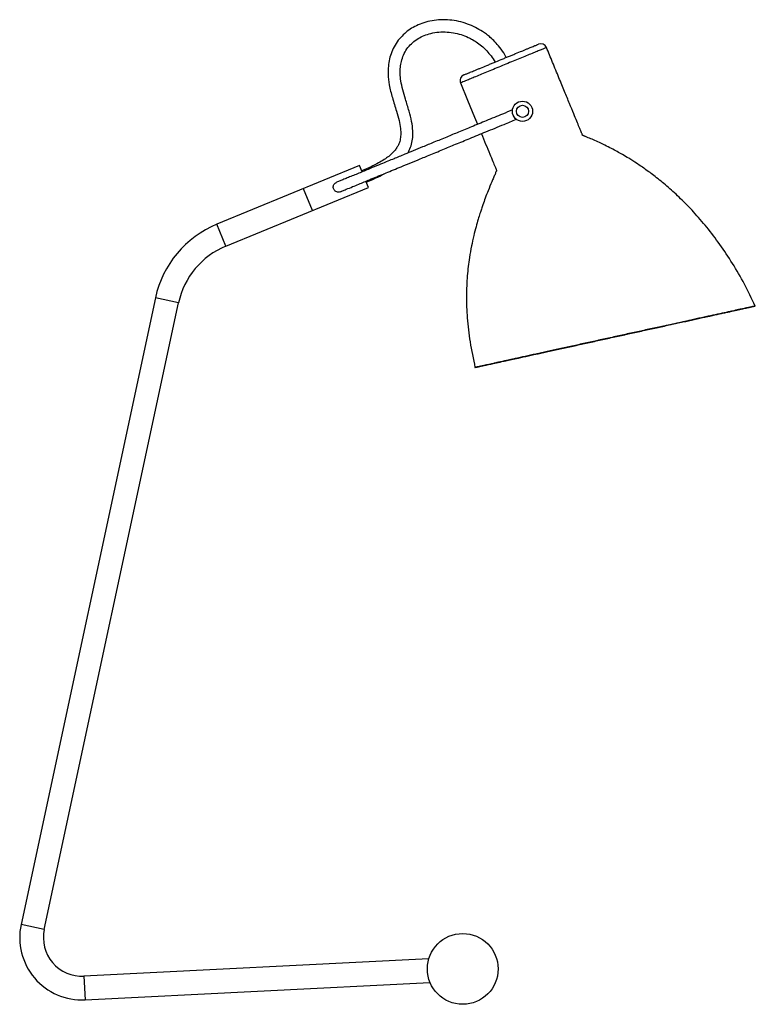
# Paper-space layout '_Posterior' of a CAD drawing. Header units: millimetres. Extents: x -219 to 145, y 0 to 487.
import ezdxf

# ---------------------------------------------------------------- set-up
doc = ezdxf.new("R2010")
doc.units = ezdxf.units.MM

psp = doc.layouts.new('_Posterior')

# ---------------------------------------------------------------- linework, layer by layer
at = {"color": 7, "linetype": 'Continuous', "lineweight": 25}
for p, q in [((-51.09, 414.85), (-121.66, 385.83)), ((-49.82, 411.76), (-51.09, 414.85)), ((-46.64, 404.03), (-47.9, 407.09)), ((-117.21, 375), (-46.64, 404.03)), ((-74.39, 392.62), (-78.84, 403.44)), ((-152.04, 349.46), (-218.54, 39.49)), ((-207.1, 37.03), (-140.6, 347.01)), ((-16.77, 22.51), (-187.41, 13.89)), ((-186.82, 2.2), (-16.2, 10.82))]:
    psp.add_line(p, q, dxfattribs=at)
at = {"color": 8, "linetype": 'Continuous', "lineweight": 25}
for p, q in [((-117.21, 375), (-121.66, 385.83)), ((-140.6, 347.01), (-152.04, 349.46)), ((-207.1, 37.03), (-218.54, 39.49)), ((-187.41, 13.89), (-186.82, 2.2))]:
    psp.add_line(p, q, dxfattribs=at)
at = {"color": 7, "linetype": 'Continuous', "lineweight": 25, "flags": 128}
psp.add_lwpolyline([(-1.1, 455.79), (2.39, 447.29), (5.85, 438.87), (7.34, 435.27)], dxfattribs=at)
at = {"color": 7, "linetype": 'Continuous', "lineweight": 25}
for centre, radius in [((29.56, 441.71), 5), ((29.56, 441.71), 3), ((0, 17.5), 17.5)]:
    psp.add_circle(centre, radius, dxfattribs=at)
for centre, radius, start, end in [((38.66, 472.15), 3, 22.3623, 112.3598), ((1.67, 456.93), 3, 112.3594, 202.415), ((-102.32, 338.8), 50.85, 112.3598, 167.8924), ((-102.32, 338.8), 39.15, 112.3598, 167.8924), ((-188.37, 33.01), 30.85, 167.8924, 272.8924), ((-188.37, 33.01), 19.15, 167.8924, 272.8924)]:
    psp.add_arc(centre, radius, start, end, dxfattribs=at)
for points, knots in [([(21.5, 468.33), (21.29, 468.76), (20.41, 470.54), (18.49, 473.16), (16.05, 476.02), (13.82, 478.14), (11.77, 479.82), (9.34, 481.53), (6.24, 483.32), (2.31, 485.01), (-1.97, 486.26), (-6.42, 486.95), (-10.85, 487.07), (-15.16, 486.61), (-19.21, 485.62), (-22.85, 484.18), (-26.02, 482.38), (-28.84, 480.22), (-31.39, 477.61), (-33.56, 474.53), (-35.2, 471.13), (-36.3, 467.6), (-36.88, 463.94), (-37.01, 459.62), (-36.42, 454.4), (-34.82, 448.29), (-32.98, 442.48), (-31.53, 437.42), (-30.79, 433.51), (-30.6, 430.26), (-30.87, 427.91), (-31.33, 426.25), (-31.85, 425), (-32.63, 423.58), (-33.71, 422.16), (-35.08, 420.72), (-36.75, 419.3), (-38.97, 417.72), (-41.87, 415.99), (-45.61, 414.09), (-48.44, 412.89), (-50.01, 412.22)], [0, 0, 0, 0, 0.010309, 0.042548, 0.069237, 0.09088, 0.108387, 0.126087, 0.154486, 0.185048, 0.217515, 0.2498, 0.281393, 0.312329, 0.342482, 0.370453, 0.396103, 0.420392, 0.446404, 0.474064, 0.500912, 0.526921, 0.553196, 0.58014, 0.619268, 0.665372, 0.715386, 0.750071, 0.778084, 0.80067, 0.819595, 0.828516, 0.837489, 0.848538, 0.863175, 0.875663, 0.891049, 0.910169, 0.93397, 0.963505, 1, 1, 1, 1]), ([(-27.29, 421.02), (-27, 421.48), (-26.14, 422.86), (-25.26, 425.46), (-24.67, 428.7), (-24.64, 432.46), (-25.24, 436.87), (-26.58, 442.1), (-28.23, 447.31), (-29.69, 452.26), (-30.64, 456.49), (-30.99, 460.24), (-30.88, 463.49), (-30.37, 466.55), (-29.36, 469.61), (-27.7, 472.59), (-25.46, 475.2), (-22.84, 477.31), (-19.87, 478.94), (-16.54, 480.16), (-12.79, 480.9), (-8.75, 481.08), (-4.69, 480.67), (-0.85, 479.73), (2.31, 478.51), (5, 477.13), (7.45, 475.59), (9.82, 473.7), (12.07, 471.51), (14.1, 469), (15.44, 467.15), (15.98, 466.07), (15.98, 466.06)], [0, 0, 0, 0, 0.015494, 0.046266, 0.077611, 0.10923, 0.153234, 0.204354, 0.263114, 0.309444, 0.351566, 0.386783, 0.416739, 0.444146, 0.475136, 0.508398, 0.540836, 0.572638, 0.603963, 0.637151, 0.673482, 0.712918, 0.752141, 0.789676, 0.825304, 0.848717, 0.875947, 0.907818, 0.935073, 0.965558, 0.99976, 1, 1, 1, 1]), ([(0.53, 459.7), (0.53, 459.71), (0.66, 459.76), (1.03, 459.91), (1.18, 459.97), (1.54, 460.12), (1.75, 460.21), (2.22, 460.4), (2.48, 460.51), (2.91, 460.68), (3.06, 460.75), (3.38, 460.88), (3.54, 460.94), (4.4, 461.29), (5.16, 461.61), (6.45, 462.14), (6.89, 462.32), (7.84, 462.71), (8.33, 462.91), (9.83, 463.53), (10.89, 463.97), (12.57, 464.66), (13.15, 464.89), (14.31, 465.37), (14.89, 465.61), (16.66, 466.34), (17.86, 466.83), (19.69, 467.59), (20.3, 467.84), (21.5, 468.33), (22.09, 468.57), (23.27, 469.06), (23.85, 469.3), (25.01, 469.77), (25.59, 470.01), (27.26, 470.7), (28.32, 471.13), (29.82, 471.75), (30.3, 471.95), (31.24, 472.34), (31.69, 472.52), (32.96, 473.05), (33.73, 473.36), (34.74, 473.78), (35.05, 473.9), (35.62, 474.14), (35.88, 474.25), (36.34, 474.44), (36.55, 474.52), (36.9, 474.66), (37.05, 474.73), (37.41, 474.87), (37.53, 474.92), (37.52, 474.92)], [0, 0, 0, 0, 0.0625, 0.0625, 0.09375, 0.09375, 0.125, 0.125, 0.15625, 0.15625, 0.171875, 0.171875, 0.1875, 0.1875, 0.25, 0.25, 0.28125, 0.28125, 0.3125, 0.3125, 0.375, 0.375, 0.40625, 0.40625, 0.4375, 0.4375, 0.5, 0.5, 0.53125, 0.53125, 0.5625, 0.5625, 0.59375, 0.59375, 0.625, 0.625, 0.6875, 0.6875, 0.71875, 0.71875, 0.75, 0.75, 0.8125, 0.8125, 0.84375, 0.84375, 0.875, 0.875, 0.90625, 0.90625, 0.9375, 0.9375, 1, 1, 1, 1]), ([(144.78, 345.4), (143.03, 349.05), (139.58, 356.24), (133.67, 366.39), (127.43, 375.78), (120.98, 384.26), (114.49, 391.79), (108.09, 398.36), (101.95, 403.99), (96.2, 408.74), (90.96, 412.66), (86.34, 415.83), (82.44, 418.3), (79.23, 420.21), (76.39, 421.82), (73.5, 423.37), (70.54, 424.88), (67.54, 426.31), (64.81, 427.54), (62.52, 428.53), (61.11, 429.1), (60.35, 429.4), (59.91, 429.57), (59.55, 429.74), (59.34, 429.8), (59.21, 429.99), (59.13, 430.31), (58.89, 430.85), (58.41, 432.03), (57.57, 434.05), (56.36, 437.01), (54.76, 440.89), (52.75, 445.78), (50.3, 451.74), (47.5, 458.55), (44.51, 465.82), (42.45, 470.83), (41.44, 473.29)], [0, 0, 0, 0, 0.071213, 0.140557, 0.206982, 0.269735, 0.328277, 0.382213, 0.431245, 0.475128, 0.513649, 0.546609, 0.573825, 0.595134, 0.612328, 0.631449, 0.652997, 0.670793, 0.689999, 0.70585, 0.71473, 0.716784, 0.72035, 0.723022, 0.72376, 0.724123, 0.726978, 0.729499, 0.734598, 0.749339, 0.768149, 0.790933, 0.823387, 0.861286, 0.904548, 0.953159, 1, 1, 1, 1]), ([(24.71, 442.41), (23.03, 441.72), (18.67, 439.93), (11.9, 437.15), (4.65, 434.16), (-1.86, 431.48), (-8.1, 428.92), (-14.02, 426.48), (-19.58, 424.2), (-24.37, 422.22), (-28.25, 420.63), (-31.39, 419.34), (-34.17, 418.19), (-37.24, 416.93), (-40.84, 415.45), (-45.25, 413.64), (-50.22, 411.59), (-54.53, 409.82), (-57.7, 408.51), (-59.78, 407.66), (-61.4, 406.99), (-62.12, 406.7), (-62.39, 406.59)], [0, 0, 0, 0, 0.054317, 0.141232, 0.219473, 0.289795, 0.352893, 0.42257, 0.483072, 0.535395, 0.580423, 0.611717, 0.639812, 0.673712, 0.715117, 0.762239, 0.826014, 0.891101, 0.922799, 0.953281, 0.982202, 1, 1, 1, 1]), ([(-60.48, 401.96), (-60.16, 402.1), (-59.37, 402.42), (-57.34, 403.26), (-54.62, 404.37), (-51.59, 405.62), (-48.79, 406.77), (-44.66, 408.47), (-38.92, 410.83), (-32.6, 413.43), (-27.11, 415.69), (-22.16, 417.73), (-16.31, 420.13), (-10.01, 422.72), (-3.29, 425.49), (3.82, 428.42), (11.83, 431.71), (19.51, 434.87), (24.53, 436.93), (26.56, 437.77)], [0, 0, 0, 0, 0.020513, 0.050913, 0.09539, 0.135304, 0.167902, 0.19923, 0.284126, 0.367078, 0.413178, 0.467551, 0.531323, 0.60578, 0.674016, 0.750856, 0.83722, 0.934114, 1, 1, 1, 1]), ([(9.24, 430.64), (9.94, 428.93), (11.32, 425.58), (13.21, 420.97), (14.79, 417.21), (15.8, 414.57), (16.49, 413.16), (16.67, 412.54), (16.73, 412.41), (16.76, 412.36), (16.77, 412.33), (16.77, 412.31), (16.76, 412.2), (16.39, 411.7), (15.99, 410.48), (15.18, 408.78), (14.02, 406.04), (12.65, 402.72), (11.19, 398.92), (10.1, 395.9), (9.25, 393.38), (8.46, 390.98), (7.56, 388.07), (6.52, 384.4), (5.39, 380.01), (4.28, 374.93), (3.11, 368.33), (2.13, 360.09), (1.69, 350.09), (2.13, 339.16), (3.54, 327.33), (5.2, 319.23), (6.07, 315.01)], [0, 0, 0, 0, 0.046331, 0.090896, 0.124955, 0.148508, 0.161584, 0.164149, 0.164773, 0.165183, 0.165396, 0.165609, 0.165835, 0.168047, 0.180691, 0.197964, 0.215164, 0.255278, 0.288141, 0.316923, 0.335797, 0.354772, 0.380236, 0.412241, 0.450299, 0.493889, 0.542498, 0.618105, 0.701714, 0.792951, 0.892088, 1, 1, 1, 1]), ([(-47.73, 406.67), (-46.15, 407.34), (-43.28, 408.58), (-40.32, 410), (-38.98, 410.79), (-38.87, 410.86)], [0, 0, 0, 0, 0.523753, 0.958472, 1, 1, 1, 1]), ([(-60.49, 401.99), (-60.56, 401.95), (-60.88, 401.77), (-61.54, 401.68), (-62.37, 401.78), (-63.08, 402.17), (-63.63, 402.78), (-63.99, 403.54), (-64.1, 404.38), (-63.94, 405.19), (-63.51, 405.88), (-62.96, 406.35), (-62.54, 406.5), (-62.38, 406.56)], [0, 0, 0, 0, 0.028886, 0.133066, 0.23762, 0.334529, 0.433557, 0.535261, 0.637575, 0.739681, 0.839816, 0.936677, 1, 1, 1, 1]), ([(144.78, 345.4), (144.65, 345.38), (144.41, 345.32), (142.54, 344.9), (139.61, 344.26), (135.55, 343.36), (130.48, 342.25), (124.46, 340.92), (117.6, 339.42), (110.02, 337.75), (101.85, 335.96), (93.23, 334.07), (84.3, 332.11), (75.22, 330.12), (66.14, 328.13), (57.22, 326.18), (48.62, 324.3), (40.47, 322.51), (32.92, 320.86), (26.1, 319.37), (20.12, 318.06), (15.09, 316.97), (11.07, 316.09), (8.24, 315.47), (6.67, 315.14), (6.48, 315.1), (6.43, 315.08)], [0, 0, 0, 0, 0.0427736, 0.0855923, 0.1283637, 0.1711373, 0.213956, 0.2567274, 0.299501, 0.3423197, 0.3850911, 0.4278647, 0.4706835, 0.5134548, 0.5562284, 0.5990472, 0.6418185, 0.6845921, 0.7274109, 0.7701823, 0.8129558, 0.8557746, 0.898546, 0.9413195, 0.9841383, 1, 1, 1, 1]), ([(143.78, 345.19), (143.77, 345.18), (143.65, 345.16), (143.2, 345.05), (142.86, 344.98), (141.97, 344.78), (141.42, 344.66), (140.09, 344.36), (139.32, 344.19), (137.59, 343.81), (136.63, 343.6), (134.51, 343.14), (133.36, 342.88), (131.48, 342.47), (130.82, 342.32), (129.47, 342.03), (128.78, 341.87), (126.63, 341.4), (125.13, 341.07), (121.97, 340.38), (120.32, 340.02), (117.72, 339.45), (116.84, 339.25), (115.03, 338.85), (114.11, 338.65), (111.29, 338.03), (109.37, 337.61), (105.43, 336.75), (103.42, 336.31), (99.3, 335.4), (97.19, 334.94), (93.97, 334.23), (92.88, 333.99), (90.69, 333.51), (89.6, 333.27), (86.3, 332.55), (84.1, 332.07), (79.67, 331.1), (77.44, 330.61), (74.09, 329.88), (72.97, 329.63), (70.72, 329.14), (69.59, 328.89), (66.24, 328.16), (64.03, 327.67), (59.66, 326.71), (57.5, 326.24), (53.24, 325.31), (51.13, 324.85), (48.02, 324.17), (46.99, 323.94), (44.96, 323.5), (43.96, 323.28), (41.01, 322.63), (39.11, 322.22), (35.41, 321.41), (33.63, 321.02), (31.04, 320.45), (30.19, 320.27), (28.52, 319.9), (27.71, 319.72), (25.34, 319.2), (23.84, 318.88), (21.03, 318.26), (19.71, 317.98), (17.24, 317.44), (16.09, 317.19), (14.5, 316.84), (14, 316.73), (13.04, 316.52), (12.59, 316.42), (11.32, 316.15), (10.58, 315.98), (9.3, 315.71), (8.76, 315.59), (8.11, 315.45), (7.92, 315.41), (7.6, 315.34), (7.46, 315.31), (7.14, 315.24), (7.04, 315.22), (7.05, 315.23), (7.17, 315.25), (7.5, 315.33), (7.64, 315.36), (7.98, 315.43), (8.17, 315.48), (8.84, 315.63), (9.4, 315.75), (10.7, 316.04), (11.46, 316.2), (13.18, 316.58), (14.14, 316.79), (15.73, 317.15), (16.29, 317.27), (17.46, 317.52), (18.06, 317.66), (19.93, 318.07), (21.27, 318.36), (24.1, 318.99), (25.6, 319.32), (27.97, 319.84), (28.79, 320.02), (30.46, 320.38), (31.31, 320.57), (33.93, 321.14), (35.73, 321.54), (39.44, 322.35), (41.35, 322.77), (45.28, 323.64), (47.31, 324.08), (50.43, 324.77), (51.48, 325), (53.6, 325.46), (54.67, 325.7), (57.88, 326.4), (60.04, 326.87), (64.41, 327.83), (66.61, 328.31), (69.95, 329.05), (71.07, 329.29), (73.32, 329.79), (74.45, 330.03), (77.82, 330.77), (80.05, 331.26), (84.49, 332.23), (86.69, 332.71), (91.06, 333.67), (93.23, 334.15), (96.46, 334.85), (97.53, 335.09), (99.64, 335.55), (100.68, 335.78), (103.78, 336.45), (105.78, 336.89), (109.7, 337.75), (111.62, 338.17), (114.4, 338.78), (115.32, 338.98), (117.13, 339.38), (118.02, 339.57), (120.61, 340.14), (122.26, 340.5), (125.4, 341.18), (126.89, 341.51), (129.72, 342.13), (131.05, 342.42), (133.56, 342.97), (134.7, 343.22), (136.8, 343.67), (137.75, 343.88), (139.45, 344.25), (140.21, 344.41), (141.18, 344.63), (141.48, 344.69), (142.03, 344.81), (142.27, 344.86), (142.92, 345), (143.25, 345.07), (143.68, 345.17), (143.78, 345.19), (143.78, 345.19)], [0, 0, 0, 0, 0.015625, 0.015625, 0.03125, 0.03125, 0.046875, 0.046875, 0.0625, 0.0625, 0.078125, 0.078125, 0.09375, 0.09375, 0.101563, 0.101563, 0.109375, 0.109375, 0.125, 0.125, 0.140625, 0.140625, 0.148438, 0.148438, 0.15625, 0.15625, 0.171875, 0.171875, 0.1875, 0.1875, 0.203125, 0.203125, 0.210938, 0.210938, 0.21875, 0.21875, 0.234375, 0.234375, 0.25, 0.25, 0.257813, 0.257813, 0.265625, 0.265625, 0.28125, 0.28125, 0.296875, 0.296875, 0.3125, 0.3125, 0.320313, 0.320313, 0.328125, 0.328125, 0.34375, 0.34375, 0.359375, 0.359375, 0.367188, 0.367188, 0.375, 0.375, 0.390625, 0.390625, 0.40625, 0.40625, 0.421875, 0.421875, 0.429688, 0.429688, 0.4375, 0.4375, 0.453125, 0.453125, 0.46875, 0.46875, 0.476563, 0.476563, 0.484375, 0.484375, 0.5, 0.5, 0.515625, 0.515625, 0.523438, 0.523438, 0.53125, 0.53125, 0.546875, 0.546875, 0.5625, 0.5625, 0.578125, 0.578125, 0.585938, 0.585938, 0.59375, 0.59375, 0.609375, 0.609375, 0.625, 0.625, 0.632813, 0.632813, 0.640625, 0.640625, 0.65625, 0.65625, 0.671875, 0.671875, 0.6875, 0.6875, 0.695313, 0.695313, 0.703125, 0.703125, 0.71875, 0.71875, 0.734375, 0.734375, 0.742188, 0.742188, 0.75, 0.75, 0.765625, 0.765625, 0.78125, 0.78125, 0.796875, 0.796875, 0.804688, 0.804688, 0.8125, 0.8125, 0.828125, 0.828125, 0.84375, 0.84375, 0.851563, 0.851563, 0.859375, 0.859375, 0.875, 0.875, 0.890625, 0.890625, 0.90625, 0.90625, 0.921875, 0.921875, 0.9375, 0.9375, 0.953125, 0.953125, 0.960938, 0.960938, 0.96875, 0.96875, 0.984375, 0.984375, 1, 1, 1, 1]), ([(75.63, 330.29), (78.65, 330.95), (84.71, 332.28), (93.62, 334.23), (102.23, 336.12), (110.38, 337.9), (117.93, 339.55), (124.75, 341.04), (130.73, 342.35), (135.76, 343.45), (139.76, 344.32), (142.64, 344.95), (144.45, 345.34), (144.66, 345.38), (144.76, 345.4)], [0, 0, 0, 0, 0.083475, 0.16704, 0.250512, 0.333987, 0.417551, 0.501023, 0.584499, 0.668063, 0.751535, 0.83501, 0.918574, 1, 1, 1, 1]), ([(6.08, 315.01), (6.08, 315.01), (5.88, 314.97), (6.58, 315.13), (8.27, 315.5), (11.25, 316.16), (15.29, 317.05), (20.37, 318.17), (26.39, 319.49), (33.24, 321), (40.82, 322.66), (49, 324.45), (57.62, 326.34), (66.55, 328.3), (72.6, 329.63), (75.63, 330.29)], [0, 0, 0, 0, 0.0019553, 0.0850979, 0.1683282, 0.2514665, 0.3346091, 0.4178394, 0.5009777, 0.5841202, 0.6673506, 0.7504888, 0.8336314, 0.9168607, 1, 1, 1, 1])]:
    psp.add_open_spline(points, degree=3, knots=knots, dxfattribs=at)
at = {"color": 8, "linetype": 'Continuous', "lineweight": 25}
psp.add_open_spline([(41.43, 473.28), (41.35, 473.25), (41.19, 473.18), (40.03, 472.68), (38.42, 472.01), (36.26, 471.11), (33.69, 470.06), (30.73, 468.85), (27.51, 467.54), (24.06, 466.13), (20.51, 464.68), (16.89, 463.19), (13.39, 461.73), (10.05, 460.34), (7.04, 459.1), (4.39, 458), (2.22, 457.12), (0.54, 456.44), (-0.78, 455.91), (-0.99, 455.83), (-1.1, 455.79)], degree=3, knots=[0, 0, 0, 0, 0.065845, 0.119414, 0.174581, 0.22792, 0.282795, 0.335224, 0.389108, 0.441591, 0.495586, 0.549045, 0.604122, 0.657626, 0.712701, 0.765676, 0.820162, 0.872292, 0.925878, 1, 1, 1, 1], dxfattribs=at)

doc.saveas('drawing.dxf')
